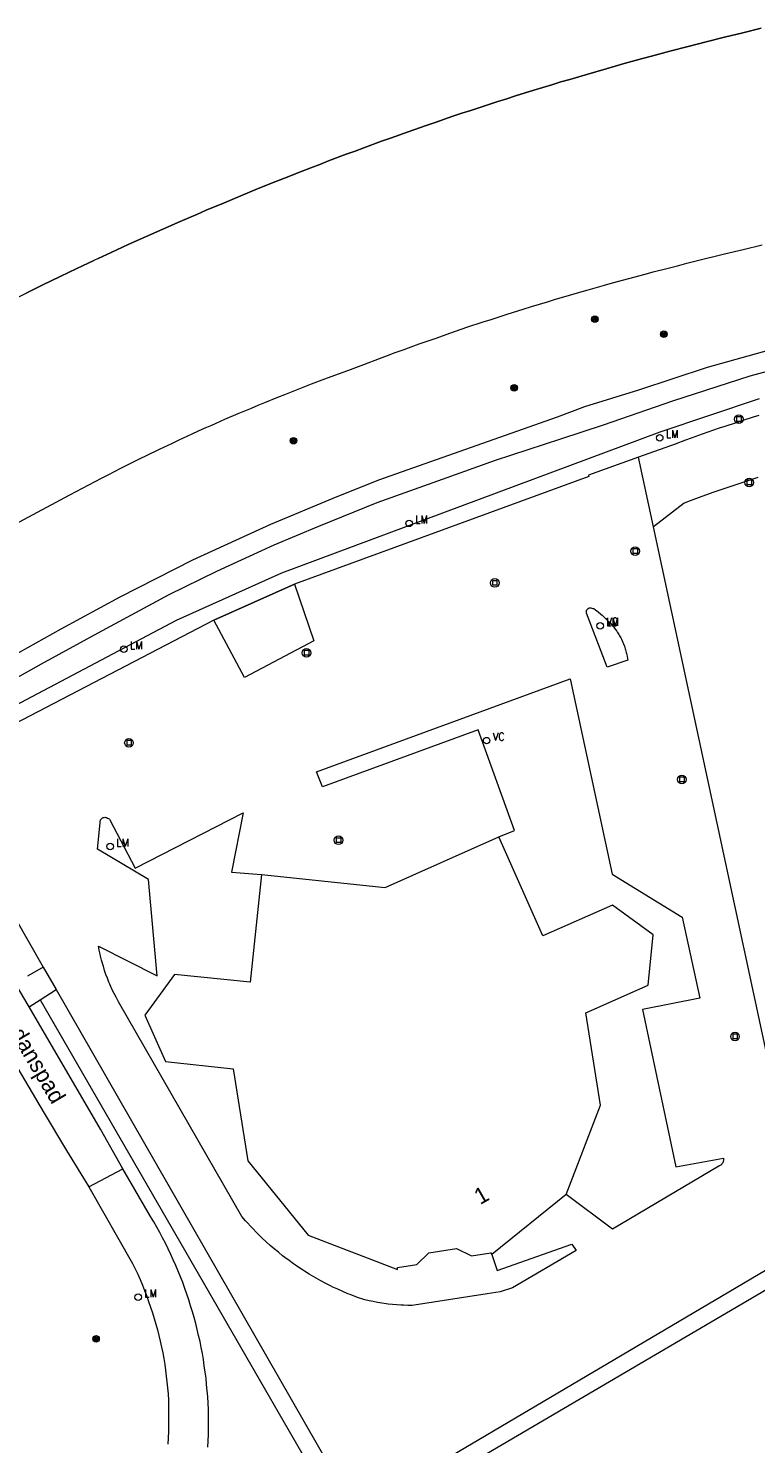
# Model space of a CAD drawing. Header units: metres. Extents: x 138165 to 154469, y 480134 to 494189.
# Tile 177 of 256: x 145956 to 146012, y 485748 to 485857. Entities that reach past the tile are written whole.
import ezdxf

# ---------------------------------------------------------------- set-up
doc = ezdxf.new("R2010")
doc.units = ezdxf.units.M
doc.header["$LTSCALE"] = 0.001
doc.header["$MEASUREMENT"] = 0
for name, color, linetype, lineweight in [('TOP-L-terrein schutting raster hek leuning', 7, 'Continuous', 0), ('TOP-L-topo objecten punt', 7, 'Continuous', 0), ('TOP-L-topo objecten vlak', 7, 'Continuous', 0), ('TOP-L-water beschoeiing', 7, 'Continuous', 0), ('TOP-T-topo huisnummering naamgeving', 7, 'Continuous', 0)]:
    doc.layers.add(name, color=color, linetype=linetype, lineweight=lineweight)
doc.styles.add('Style-INTL_ISO', font='INTL_ISO.shx')
doc.styles.add('Style-STANDARD', font='STANDARD.shx')

# ---------------------------------------------------------------- blocks, each defined once
blk = doc.blocks.new('24')
at = {"layer": 'TOP-L-topo objecten punt', "color": 7, "linetype": 'Continuous', "lineweight": 0}
for radius in [0.025, 0.0182, 0.0115, 0.005]:
    blk.add_circle((0, 0), radius, dxfattribs=at)
blk = doc.blocks.new('22')
at = {"layer": 'TOP-L-topo objecten punt', "color": 7, "linetype": 'Continuous', "lineweight": 0}
blk.add_circle((0, 0), 0.025, dxfattribs=at)
at = {"layer": 'TOP-L-topo objecten punt', "color": 7, "linetype": 'Continuous', "lineweight": 0, "style": 'Style-STANDARD'}
blk.add_text('VC', height=0.06, dxfattribs=at).set_placement((0.0483, 0))
blk = doc.blocks.new('39')
at = {"layer": 'TOP-L-topo objecten punt', "color": 7, "linetype": 'Continuous', "lineweight": 0}
for p, q in [((0.0175, 0.0175), (-0.0175, 0.0175)), ((-0.0175, 0.0175), (-0.0175, -0.0175)), ((0.0175, 0.0175), (0.0175, -0.0175)), ((0.0175, -0.0175), (-0.0175, -0.0175))]:
    blk.add_line(p, q, dxfattribs=at)
blk.add_circle((0, 0), 0.0332, dxfattribs=at)
blk = doc.blocks.new('16')
at = {"layer": 'TOP-L-topo objecten punt', "color": 7, "linetype": 'Continuous', "lineweight": 0}
blk.add_circle((0, 0), 0.025, dxfattribs=at)
at = {"layer": 'TOP-L-topo objecten punt', "color": 7, "linetype": 'Continuous', "lineweight": 0, "style": 'Style-STANDARD'}
blk.add_text('LM', height=0.06, dxfattribs=at).set_placement((0.0483, 0))

msp = doc.modelspace()

# ---------------------------------------------------------------- linework, layer by layer
at = {"layer": 'TOP-L-terrein schutting raster hek leuning', "flags": 128}
msp.add_lwpolyline([(145976.1, 485814.15), (145977.61, 485809.79), (145972.26, 485806.96), (145969.92, 485811.36), (145976.1, 485814.15)], dxfattribs=at)
at = {"layer": 'TOP-L-topo objecten vlak', "flags": 128}
for points in [[(146011.99, 485856.84), (146010.58, 485856.5), (146009.17, 485856.16), (146007.76, 485855.81), (146007.06, 485855.63), (146006.36, 485855.45), (146004.95, 485855.08), (146003.55, 485854.71), (146002.85, 485854.52), (146001.45, 485854.13), (146000.76, 485853.93), (146000.06, 485853.73), (145998.67, 485853.33), (145997.27, 485852.92), (145996.58, 485852.72), (145995.89, 485852.51), (145994.5, 485852.08), (145993.11, 485851.65), (145992.42, 485851.43), (145991.73, 485851.21), (145991.04, 485850.99), (145989.66, 485850.53), (145988.98, 485850.31), (145988.29, 485850.08), (145986.92, 485849.61), (145986.23, 485849.37), (145984.86, 485848.89), (145983.49, 485848.41), (145982.81, 485848.16), (145981.45, 485847.66), (145980.77, 485847.41), (145980.09, 485847.16), (145978.73, 485846.65), (145978.05, 485846.39), (145977.38, 485846.13), (145976.7, 485845.87), (145975.35, 485845.34), (145974.68, 485845.07), (145973.33, 485844.53), (145972.66, 485844.25), (145971.32, 485843.7), (145970.65, 485843.42), (145969.31, 485842.86), (145968.65, 485842.57), (145967.32, 485842), (145965.99, 485841.41), (145964.66, 485840.82), (145963.34, 485840.23), (145962.02, 485839.62), (145961.01, 485839.15), (145960.68, 485839), (145959.39, 485838.39), (145958.74, 485838.08), (145958.09, 485837.77), (145956.78, 485837.13), (145955.48, 485836.49)], [(145939.36, 485810.59), (145958.85, 485821), (145959.33, 485821.26), (145959.82, 485821.52), (145960.31, 485821.78), (145961.29, 485822.29), (145961.78, 485822.54), (145962.76, 485823.05), (145963.75, 485823.54), (145964.25, 485823.79), (145964.74, 485824.03), (145965.74, 485824.51), (145966.74, 485824.98), (145967.24, 485825.22), (145968.24, 485825.68), (145968.74, 485825.91), (145969.25, 485826.14), (145969.75, 485826.36), (145970.77, 485826.81), (145971.78, 485827.24), (145972.29, 485827.46), (145972.8, 485827.67), (145973.31, 485827.89), (145973.82, 485828.1), (145974.84, 485828.51), (145975.36, 485828.72), (145975.87, 485828.92), (145976.9, 485829.32), (145977.42, 485829.52), (145978.45, 485829.91), (145979.49, 485830.29), (145980.21, 485830.55), (145981.43, 485831.02), (145982.64, 485831.47), (145983.25, 485831.7), (145983.86, 485831.93), (145984.47, 485832.15), (145985.69, 485832.59), (145986.3, 485832.81), (145986.92, 485833.02), (145988.14, 485833.45), (145989.37, 485833.87), (145990.61, 485834.28), (145991.22, 485834.48), (145992.46, 485834.88), (145993.7, 485835.27), (145994.32, 485835.46), (145995.56, 485835.84), (145996.18, 485836.03), (145996.81, 485836.21), (145998.05, 485836.58), (145998.68, 485836.76), (145999.93, 485837.11), (146000.55, 485837.28), (146001.81, 485837.63), (146003.06, 485837.96), (146003.69, 485838.12), (146004.82, 485838.41), (146005.55, 485838.6), (146006.27, 485838.79), (146007.71, 485839.15), (146008.44, 485839.33), (146009.16, 485839.51), (146010.61, 485839.86), (146012.07, 485840.2)], [(146013.17, 485832.27), (146007.84, 485830.78), (146002.54, 485829.05), (145998.39, 485827.76), (145996.29, 485826.98), (145982.56, 485822.12), (145979.05, 485820.73), (145974.26, 485818.71), (145968.26, 485815.98), (145962.69, 485813.13), (145958.16, 485810.67), (145951.72, 485807.09), (145947.02, 485804.37), (145945.87, 485804.28), (145944.67, 485804.34), (145943.49, 485804.5)], [(145945.81, 485800.15), (145946.14, 485800.73), (145946.89, 485801.77), (145947.77, 485802.67), (145953.35, 485806.18), (145956.67, 485808.03), (145961.02, 485810.4), (145966.48, 485813.34), (145970.13, 485815.14), (145974.55, 485817.16), (145977.97, 485818.59), (145982.46, 485820.41), (145987.48, 485822.21), (145991.57, 485823.67), (145996.59, 485825.3), (145999.85, 485826.38), (146005.19, 485828.23), (146011.14, 485830.15), (146015.8, 485831.4)], [(145950.86, 485798.98), (145949.44, 485799.28), (145950.16, 485802.47), (145967.03, 485811.37), (145975.15, 485815.02), (146004.21, 485825.85), (146011.86, 485828.39)], [(146011.8, 485827.09), (146011.36, 485826.96), (146010.49, 485826.68), (146010.05, 485826.54), (146009.18, 485826.26), (146008.75, 485826.11), (146007.88, 485825.81), (146007.45, 485825.66), (146006.59, 485825.35), (146006.16, 485825.19), (146005.36, 485824.89), (146002.56, 485823.9)], [(146002.56, 485823.9), (145998.7, 485822.52), (145998.73, 485822.42), (145976.1, 485814.15)], [(146003.71, 485818.53), (146002.56, 485823.9)], [(146011.73, 485822.34), (146010.65, 485821.98), (146009.72, 485821.67), (146009.26, 485821.52), (146008.35, 485821.2), (146007.43, 485820.87), (146006.52, 485820.53), (146006.06, 485820.36), (146003.71, 485818.53)], [(146015.56, 485763.36), (146003.71, 485818.53)], [(145976.1, 485814.15), (145969.92, 485811.36)], [(145976.1, 485814.15), (145977.61, 485809.79), (145972.26, 485806.96), (145969.92, 485811.36)], [(146001.72, 485808.31), (146000.14, 485807.75), (145998.56, 485811.92), (145998.55, 485811.97), (145998.55, 485812.05), (145998.55, 485812.09), (145998.58, 485812.16), (145998.62, 485812.22), (145998.66, 485812.26), (145998.7, 485812.28), (145998.75, 485812.31), (145998.8, 485812.32), (145998.84, 485812.32), (145998.89, 485812.32), (145998.96, 485812.3), (145999.03, 485812.27), (145999.13, 485812.26), (145999.26, 485812.16), (145999.46, 485812), (145999.65, 485811.84), (145999.75, 485811.76), (145999.84, 485811.67), (145999.93, 485811.59), (146000.11, 485811.41), (146000.18, 485811.34), (146000.32, 485811.21), (146000.39, 485811.14), (146000.46, 485811.06), (146000.59, 485810.91), (146000.65, 485810.84), (146000.71, 485810.76), (146000.77, 485810.68), (146000.89, 485810.52), (146000.95, 485810.43), (146001.05, 485810.27), (146001.1, 485810.18), (146001.2, 485810.01), (146001.24, 485809.92), (146001.33, 485809.74), (146001.36, 485809.65), (146001.4, 485809.56), (146001.47, 485809.37), (146001.53, 485809.18), (146001.56, 485809.09), (146001.61, 485808.89), (146001.63, 485808.8), (146001.67, 485808.6), (146001.7, 485808.41), (146001.72, 485808.31)], [(145969.92, 485811.36), (145951.45, 485801.78), (145950.86, 485798.98)], [(145991.82, 485794.72), (145993.01, 485795.21), (145990.22, 485802.95), (145978.26, 485798.58), (145977.81, 485799.71), (145997.31, 485806.86), (146000.53, 485791.87), (146005.9, 485788.56), (146007.26, 485782.34), (146002.86, 485781.47), (146005.43, 485769.37), (146009.08, 485770.05), (146009.09, 485770), (146009.09, 485769.97), (146009.09, 485769.93), (146009.09, 485769.9), (146009.08, 485769.87), (146009.07, 485769.8), (146009.05, 485769.74), (146009.04, 485769.71), (146009.01, 485769.65), (146008.97, 485769.6), (146008.95, 485769.57), (146008.92, 485769.55), (146008.87, 485769.51), (146008.82, 485769.47), (146008.79, 485769.45), (146008.76, 485769.44), (146008.73, 485769.43), (146000.55, 485764.59), (145996.99, 485767.26)], [(145941.61, 485799.08), (145944.35, 485794.71), (145956.8, 485773.62), (145958.58, 485770.64), (145960.3, 485767.83)], [(145950.56, 485797.55), (145950.27, 485796.14), (145956.79, 485784.72)], [(145991.27, 485762.63), (145991.7, 485761.4), (145997.43, 485763.44), (145997.75, 485762.95), (145992.88, 485760.08), (145991.92, 485759.77), (145990.91, 485759.62), (145985.32, 485758.74), (145985.16, 485758.73), (145984.82, 485758.73), (145984.49, 485758.74), (145984.32, 485758.75), (145983.99, 485758.77), (145983.65, 485758.8), (145983.32, 485758.83), (145983.16, 485758.85), (145982.83, 485758.9), (145982.66, 485758.93), (145982.5, 485758.96), (145982.17, 485759.02), (145981.84, 485759.09), (145981.52, 485759.17), (145981.36, 485759.22), (145981.04, 485759.31), (145980.58, 485759.48), (145980.39, 485759.56), (145980.2, 485759.63), (145979.82, 485759.8), (145979.44, 485759.97), (145979.06, 485760.14), (145978.88, 485760.23), (145978.51, 485760.42), (145978.14, 485760.62), (145977.96, 485760.72), (145977.78, 485760.82), (145977.6, 485760.92), (145977.42, 485761.03), (145977.24, 485761.14), (145976.89, 485761.35), (145976.72, 485761.47), (145976.37, 485761.7), (145976.2, 485761.81), (145976.03, 485761.93), (145975.7, 485762.17), (145975.37, 485762.42), (145975.2, 485762.55), (145974.88, 485762.81), (145974.56, 485763.07), (145974.4, 485763.21), (145974.25, 485763.34), (145973.94, 485763.62), (145973.63, 485763.9), (145973.48, 485764.04), (145973.19, 485764.34), (145972.9, 485764.63), (145972.76, 485764.78), (145972.48, 485765.09), (145972.34, 485765.24), (145972.07, 485765.56), (145962.59, 485782.06), (145962.48, 485782.26), (145962.41, 485782.4), (145962.26, 485782.68), (145962.11, 485782.97), (145961.98, 485783.27), (145961.92, 485783.41), (145961.85, 485783.56), (145961.79, 485783.71), (145961.73, 485783.86), (145961.62, 485784.16), (145961.51, 485784.47), (145961.42, 485784.78), (145961.37, 485784.93), (145961.33, 485785.09), (145961.28, 485785.24), (145961.2, 485785.55), (145961.17, 485785.71), (145961.1, 485786.03), (145961.04, 485786.34), (145965.55, 485784.04), (145964.89, 485791.44), (145960.98, 485793.78), (145961.17, 485795.8), (145961.17, 485795.85), (145961.17, 485795.91), (145961.18, 485795.93), (145961.19, 485795.98), (145961.2, 485796.01), (145961.21, 485796.03), (145961.23, 485796.06), (145961.24, 485796.08), (145961.28, 485796.12), (145961.32, 485796.16), (145961.36, 485796.18), (145961.41, 485796.21), (145961.44, 485796.22), (145961.49, 485796.22), (145961.54, 485796.23), (145961.6, 485796.22), (145961.65, 485796.21), (145961.75, 485796.17), (145961.81, 485796.14), (145961.86, 485796.1), (145961.88, 485796.08), (145961.92, 485796.04), (145963.86, 485792.33), (145972.17, 485796.58), (145971.27, 485792.02), (145973.58, 485791.83)], [(145973.58, 485791.83), (145983.08, 485790.83), (145991.82, 485794.72)], [(145996.99, 485767.26), (145999.62, 485774.12), (145998.5, 485781.21), (146003.29, 485783.34), (146003.69, 485787.21), (146000.55, 485789.49), (145995.21, 485787.11), (145991.82, 485794.72)], [(145973.58, 485791.83), (145972.71, 485783.56), (145966.9, 485784.16), (145964.61, 485781.02), (145966.2, 485777.46), (145971.41, 485776.91), (145972.53, 485769.83), (145977.15, 485764.12), (145984.02, 485761.48), (145984.03, 485761.64), (145985.52, 485761.88), (145986.45, 485762.78), (145988.56, 485763.11), (145989.72, 485762.54), (145991.21, 485762.78), (145991.27, 485762.63)], [(145956.79, 485784.72), (145955.6, 485784.02)], [(145956.79, 485784.72), (145957.8, 485782.99)], [(145955.71, 485781.67), (145954.63, 485783.48)], [(145956.57, 485782.21), (145957.8, 485782.99)], [(145957.8, 485782.99), (145979.74, 485744.73)], [(145955.71, 485781.67), (145956.57, 485782.21)], [(145962.92, 485769.21), (145961.21, 485772.28), (145955.71, 485781.67)], [(145956.57, 485782.21), (145980.3, 485741.12), (146032.9, 485771.98)], [(145960.3, 485767.83), (145962.92, 485769.21)], [(145969.46, 485747.85), (145969.48, 485748.33), (145969.5, 485748.81), (145969.51, 485749.29), (145969.51, 485749.77), (145969.5, 485750.25), (145969.49, 485750.73), (145969.47, 485751.22), (145969.44, 485751.7), (145969.4, 485752.18), (145969.36, 485752.66), (145969.31, 485753.14), (145969.25, 485753.61), (145969.18, 485754.09), (145969.11, 485754.57), (145969.03, 485755.03), (145968.94, 485755.5), (145968.85, 485755.96), (145968.74, 485756.42), (145968.64, 485756.88), (145968.52, 485757.34), (145968.4, 485757.79), (145968.27, 485758.24), (145968.13, 485758.7), (145967.99, 485759.15), (145967.84, 485759.59), (145967.68, 485760.04), (145967.52, 485760.48), (145967.35, 485760.92), (145967.17, 485761.36), (145966.98, 485761.79), (145966.79, 485762.22), (145966.6, 485762.65), (145966.39, 485763.08), (145966.19, 485763.5), (145965.97, 485763.92), (145965.75, 485764.34), (145965.52, 485764.75), (145965.29, 485765.16), (145965.05, 485765.57), (145962.92, 485769.21)], [(145960.3, 485767.83), (145963.67, 485761.94), (145963.87, 485761.53), (145964.06, 485761.12), (145964.24, 485760.71), (145964.42, 485760.29), (145964.59, 485759.87), (145964.75, 485759.45), (145964.9, 485759.02), (145965.05, 485758.59), (145965.2, 485758.16), (145965.33, 485757.73), (145965.45, 485757.29), (145965.58, 485756.86), (145965.69, 485756.42), (145965.79, 485755.98), (145965.89, 485755.53), (145965.98, 485755.09), (145966.06, 485754.64), (145966.14, 485754.2), (145966.2, 485753.75), (145966.26, 485753.3), (145966.31, 485752.85), (145966.36, 485752.4), (145966.39, 485751.94), (145966.42, 485751.46), (145966.43, 485750.98), (145966.44, 485750.49), (145966.44, 485750.01), (145966.44, 485749.53), (145966.42, 485749.04), (145966.4, 485748.56), (145966.37, 485748.08)], [(145996.99, 485767.26), (145991.27, 485762.63)], [(145982.55, 485744.06), (145982.65, 485743.92), (146015.56, 485763.36)]]:
    msp.add_lwpolyline(points, dxfattribs=at)
at = {"layer": 'TOP-L-water beschoeiing', "flags": 128}
for points in [[(145974.68, 485845.07), (145975.35, 485845.34), (145976.7, 485845.87), (145977.38, 485846.13), (145978.05, 485846.39), (145978.73, 485846.65), (145980.09, 485847.16), (145980.77, 485847.41), (145981.45, 485847.66), (145982.81, 485848.16), (145983.49, 485848.41), (145984.86, 485848.89), (145986.23, 485849.37), (145986.92, 485849.61), (145988.29, 485850.08), (145988.98, 485850.31), (145989.66, 485850.53), (145991.04, 485850.99), (145991.73, 485851.21), (145992.42, 485851.43), (145993.11, 485851.65), (145994.5, 485852.08), (145995.89, 485852.51), (145996.58, 485852.72), (145997.27, 485852.92), (145998.67, 485853.33), (146000.06, 485853.73), (146000.76, 485853.93), (146001.45, 485854.13), (146002.85, 485854.52), (146003.55, 485854.71), (146004.95, 485855.08), (146006.36, 485855.45), (146007.06, 485855.63), (146007.76, 485855.81), (146009.17, 485856.16), (146010.58, 485856.5), (146011.99, 485856.84)], [(145970.65, 485843.42), (145971.32, 485843.7), (145972.66, 485844.25), (145973.33, 485844.53), (145974.68, 485845.07)], [(145961.01, 485839.15), (145962.02, 485839.62), (145963.34, 485840.23), (145964.66, 485840.82), (145965.99, 485841.41), (145967.32, 485842), (145968.65, 485842.57), (145969.31, 485842.86), (145970.65, 485843.42)], [(146004.82, 485838.41), (146005.55, 485838.6), (146006.27, 485838.79), (146007.71, 485839.15), (146008.44, 485839.33), (146009.16, 485839.51), (146010.61, 485839.86), (146012.07, 485840.2)], [(145943.53, 485830.19), (145945.2, 485831.11), (145945.84, 485831.46), (145946.47, 485831.81), (145947.75, 485832.5), (145949.03, 485833.18), (145949.67, 485833.52), (145950.31, 485833.86), (145950.95, 485834.19), (145952.24, 485834.86), (145952.89, 485835.19), (145954.18, 485835.84), (145955.48, 485836.49), (145956.78, 485837.13), (145958.09, 485837.77), (145958.74, 485838.08), (145959.39, 485838.39), (145960.68, 485839)], [(145980.21, 485830.55), (145981.43, 485831.02), (145982.64, 485831.47), (145983.25, 485831.7), (145983.86, 485831.93), (145984.47, 485832.15), (145985.69, 485832.59), (145986.3, 485832.81), (145986.92, 485833.02), (145988.14, 485833.45), (145989.37, 485833.87), (145990.61, 485834.28), (145991.22, 485834.48), (145992.46, 485834.88), (145993.7, 485835.27), (145994.32, 485835.46), (145995.56, 485835.84), (145996.18, 485836.03), (145996.81, 485836.21), (145998.05, 485836.58), (145998.68, 485836.76), (145999.93, 485837.11), (146000.55, 485837.28), (146001.81, 485837.63), (146003.06, 485837.96), (146003.69, 485838.12), (146004.82, 485838.41)], [(145958.85, 485821), (145959.33, 485821.26), (145959.82, 485821.52), (145960.31, 485821.78), (145961.29, 485822.29), (145961.78, 485822.54), (145962.76, 485823.05), (145963.75, 485823.54), (145964.25, 485823.79), (145964.74, 485824.03), (145965.74, 485824.51), (145966.74, 485824.98), (145967.24, 485825.22), (145968.24, 485825.68), (145968.74, 485825.91), (145969.25, 485826.14), (145969.75, 485826.36), (145970.77, 485826.81), (145971.78, 485827.24), (145972.29, 485827.46), (145972.8, 485827.67), (145973.31, 485827.89), (145973.82, 485828.1), (145974.84, 485828.51), (145975.36, 485828.72), (145975.87, 485828.92), (145976.9, 485829.32), (145977.42, 485829.52), (145978.45, 485829.91), (145979.49, 485830.29), (145980.21, 485830.55)], [(145939.36, 485810.59), (145958.85, 485821)]]:
    msp.add_lwpolyline(points, dxfattribs=at)

# ---------------------------------------------------------------- block references
at = {"layer": 'TOP-L-topo objecten punt', "xscale": 10, "yscale": 10, "zscale": 10}
for name, p in [('24', (145999.2, 485834.5)), ('24', (146004.5, 485833.34)), ('24', (145992.99, 485829.22)), ('39', (146010.26, 485826.82)), ('16', (146004.18, 485825.38)), ('24', (145976.03, 485825.16)), ('39', (146011.06, 485821.95)), ('16', (145984.92, 485818.81)), ('39', (146002.29, 485816.67)), ('39', (145991.5, 485814.23)), ('22', (145999.6, 485810.94)), ('16', (145999.6, 485810.94)), ('16', (145962.99, 485809.14)), ('39', (145977.04, 485808.86)), ('39', (145963.39, 485801.95)), ('22', (145990.88, 485802.12)), ('39', (146005.89, 485799.14)), ('16', (145961.94, 485793.98)), ('39', (145979.49, 485794.46)), ('39', (146009.97, 485779.39)), ('16', (145964.09, 485759.36)), ('24', (145960.86, 485756.16))]:
    msp.add_blockref(name, p, dxfattribs=at)

# ---------------------------------------------------------------- texts
at = {"layer": 'TOP-T-topo huisnummering naamgeving', "style": 'Style-INTL_ISO'}
for s, rotation, p in [('Volksdanspad', 300.6, (145952.16, 485783.14)), ('1', 29.9, (145990.38, 485766.43))]:
    msp.add_text(s, height=1.25, rotation=rotation, dxfattribs=at).set_placement(p)

doc.saveas('drawing.dxf')
